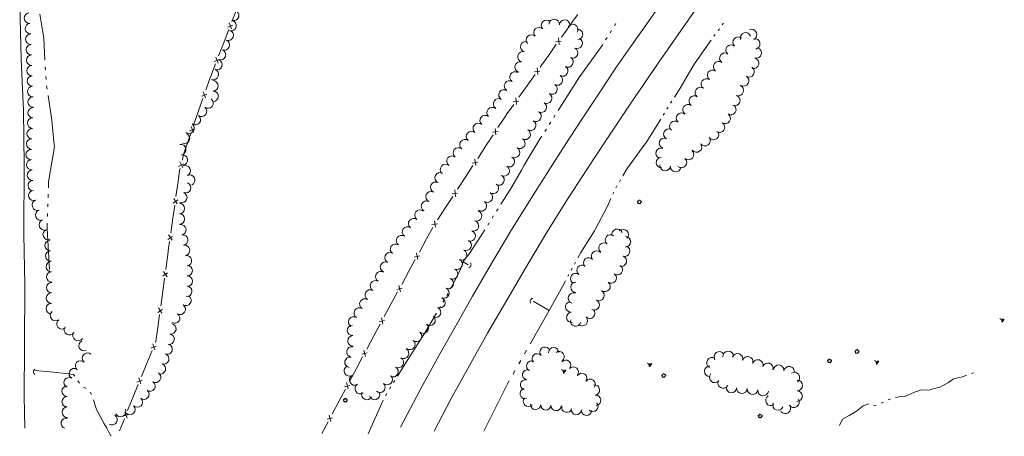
# Model space of a CAD drawing. Extents: x 297264 to 301592, y 46903 to 51888.
# Tile 4 of 16: x 297704 to 298454, y 46905 to 47223. Entities that reach past the tile are written whole.
import ezdxf

# ---------------------------------------------------------------- set-up
doc = ezdxf.new("R2010")
doc.units = 0
doc.header["$MEASUREMENT"] = 0
doc.linetypes.add('Echnl', pattern=[0.68, 0.25, -0.03, 0.02, -0.03, 0.02, -0.03, 0.02, -0.03, 0.25])
for name, color, linetype, lineweight in [('Level 11', 7, 'Continuous', 25), ('Level 15', 40, 'Efen', 25), ('Level 18', 72, 'Etrel', 25), ('Level 19', 153, 'Echnl', 25)]:
    doc.layers.add(name, color=color, linetype=linetype, lineweight=lineweight)
doc.linetypes.add('Efen', pattern='A,0.105,-0.0325,[20,dgnlstyle-ewdotudls.shx,S=0.000293,R=0,X=0,Y=0],-0.0325,0.105', length=0.275)
doc.linetypes.add('Etrel', pattern='A,0,[14,dgnlstyle-ewdotudls.shx,S=0.00065925,R=0,X=0,Y=0],-0.082294', length=0.082294)

# ---------------------------------------------------------------- blocks, each defined once
blk = doc.blocks.new('CULVRT_1')
at = {"layer": 'Level 15', "color": 40, "linetype": 'Continuous', "lineweight": 0}
blk.add_arc((10, 7.5), 12.5, 216.8794, 323.1189, dxfattribs=at)
blk = doc.blocks.new('CULVRT_2')
at = {"layer": 'Level 15', "color": 40, "linetype": 'Continuous', "lineweight": 0}
blk.add_arc((10, 7.5), 12.5, 216.8793, 323.1189, dxfattribs=at)
blk = doc.blocks.new('CULVRT_3')
at = {"layer": 'Level 15', "color": 40, "linetype": 'Continuous', "lineweight": 0}
blk.add_arc((10, 7.5), 12.5, 216.879, 323.1185, dxfattribs=at)
blk = doc.blocks.new('MARSH')
at = {"layer": 'Level 19', "color": 161, "linetype": 'Continuous', "lineweight": 0}
for p, q in [((-6.1, 3.5), (-2.4, 1.4)), ((-1.3, 2.4), (-3.5, 6.2)), ((0, 15), (0, 1.6)), ((1.5, 2.4), (3.7, 6.2)), ((6.2, 3.5), (2.6, 1.4)), ((-7.4, 0), (7.4, 0))]:
    blk.add_line(p, q, dxfattribs=at)
blk = doc.blocks.new('TREE')
at = {"layer": 'Level 18', "color": 93, "linetype": 'Continuous', "lineweight": 0}
for centre, radius, start, end in [((-4.5, 0.2), 2.78, 78.0714, 279.0825), ((-1.5, 4.3), 2.78, 1.3944, 209.1674), ((3.6, 2.4), 2.97, 278.4235, 139.6574), ((-2, -4.2), 2.61, 140.7796, 358.7122), ((3.5, -3.4), 2.97, 196.0743, 79.0476)]:
    blk.add_arc(centre, radius, start, end, dxfattribs=at)

msp = doc.modelspace()

# ---------------------------------------------------------------- linework, layer by layer
at = {"layer": 'Level 11', "color": 21, "linetype": 'Continuous', "lineweight": 13, "ltscale": 0.2, "flags": 128}
for points in [[(298019.65, 46909.37), (298032.71, 46934.3), (298046.49, 46959.38), (298060.27, 46984.17), (298075.74, 47010.46), (298090.99, 47036.56), (298105.83, 47061.36), (298119.93, 47084.2), (298135.4, 47108.04), (298152.17, 47133.36), (298169.53, 47159.37), (298189.92, 47189.12), (298209.66, 47217.42), (298226.43, 47241.72), (298245.67, 47268.29), (298265.19, 47295.99), (298285.17, 47324.1), (298307.16, 47354.89), (298328.49, 47384.42), (298348.07, 47411.7), (298368.67, 47440.19), (298389.53, 47469.34), (298407.33, 47494.13)], [(297707.58, 46911.8), (297707.15, 46935.83), (297707.37, 46974.15), (297707.66, 47021.13), (297706.81, 47058.95), (297707.13, 47112.49), (297706.66, 47153.5), (297704.79, 47192.96), (297703.69, 47234.47), (297704.62, 47282.36), (297704.4, 47323.17), (297704.78, 47360.29), (297706.42, 47397.73)], [(297993.93, 46912.34), (298009.1, 46940.86), (298023.82, 46967.76), (298036.2, 46989.74), (298048.94, 47012.2), (298061.6, 47034.18), (298077.44, 47060.69), (298092.12, 47084.33), (298106.66, 47107.33), (298119.52, 47127.45), (298131.93, 47146.56), (298144.82, 47166.22), (298158.7, 47187.07), (298169.31, 47202.12), (298181.7, 47219.81), (298194.94, 47238.76)]]:
    msp.add_lwpolyline(points, dxfattribs=at)
at = {"layer": 'Level 15', "color": 40, "linetype": 'Continuous', "lineweight": 0, "ltscale": 0.2}
for p, q in [((297865.16, 47215.83), (297863.47, 47220.51)), ((297862.18, 47217.18), (297866.18, 47218.65)), ((298112.33, 47206.11), (298116.56, 47206.56)), ((298114.89, 47204.08), (298114.4, 47209.02)), ((297852.01, 47191.01), (297856.01, 47192.48)), ((297854.99, 47189.67), (297853.3, 47194.34)), ((298096.1, 47183.24), (298100.33, 47183.68)), ((298098.66, 47181.21), (298098.16, 47186.15)), ((297845.33, 47163.38), (297843.48, 47167.98)), ((297842.31, 47164.61), (297846.25, 47166.22)), ((298079.86, 47160.36), (298084.1, 47160.81)), ((298082.42, 47158.33), (298081.93, 47163.27)), ((297833.11, 47138.08), (297837.06, 47139.69)), ((297836.14, 47136.85), (297834.28, 47141.46)), ((298064.11, 47137.1), (298068.32, 47137.7)), ((298066.74, 47135.17), (298066.06, 47140.08)), ((298051.34, 47111.72), (298050.67, 47116.64)), ((297824.86, 47111.13), (297828.66, 47113.07)), ((297827.98, 47110.16), (297825.75, 47114.6)), ((298048.71, 47113.65), (298052.93, 47114.25)), ((298035.95, 47088.27), (298035.28, 47093.19)), ((297820.59, 47083.23), (297824.15, 47085.58)), ((297823.79, 47082.61), (297821.09, 47086.77)), ((298033.32, 47090.21), (298037.53, 47090.81)), ((298017.92, 47066.76), (298022.14, 47067.36)), ((298020.56, 47064.83), (298019.89, 47069.75)), ((297816.63, 47055.44), (297820.19, 47057.78)), ((297819.84, 47054.81), (297817.14, 47058.98)), ((298004.52, 47041.98), (298008.67, 47042.92)), ((298007.3, 47040.27), (298006.23, 47045.11)), ((297812.78, 47027.62), (297816.33, 47029.98)), ((297815.99, 47027.01), (297813.27, 47031.16)), ((297991.1, 47017.35), (297995.25, 47018.29)), ((297993.88, 47015.64), (297992.81, 47020.48)), ((297812.17, 46999.19), (297809.45, 47003.35)), ((297808.96, 46999.81), (297812.51, 47002.16)), ((297980.45, 46991.01), (297979.38, 46995.86)), ((297977.67, 46992.72), (297981.82, 46993.67)), ((297803.77, 46972.76), (297807.79, 46974.15)), ((297806.72, 46971.36), (297805.13, 46976.06)), ((297964.42, 46967.99), (297968.56, 46968.97)), ((297967.22, 46966.31), (297966.09, 46971.14)), ((297796.03, 46945.4), (297794.44, 46950.1)), ((297793.07, 46946.8), (297797.1, 46948.19)), ((297951.23, 46943.23), (297955.38, 46944.22)), ((297954.03, 46941.55), (297952.91, 46946.38)), ((297782.61, 46920.73), (297786.63, 46922.15)), ((297785.58, 46919.35), (297783.94, 46924.05)), ((297940.85, 46916.79), (297939.73, 46921.63)), ((297938.05, 46918.48), (297942.19, 46919.46))]:
    msp.add_line(p, q, dxfattribs=at)
at = {"layer": 'Level 15', "color": 40, "linetype": 'Continuous', "lineweight": 0, "ltscale": 0.2, "flags": 128}
for points in [[(297865.51, 47221.56), (297869.64, 47232.2)], [(298123.22, 47218.84), (298125.78, 47222.46), (298129.08, 47226.98)], [(297859.47, 47206.03), (297863.1, 47215.38)], [(298116.62, 47209.55), (298123.22, 47218.84)], [(297855.33, 47195.39), (297859.47, 47206.03)], [(298106.98, 47195.97), (298112.78, 47204.14)], [(298100.39, 47186.67), (298106.98, 47195.97)], [(297849.3, 47179.86), (297852.93, 47189.21)], [(297845.47, 47169.11), (297848.32, 47177.35), (297849.3, 47179.86)], [(298090.75, 47173.1), (298096.55, 47181.27)], [(298084.16, 47163.8), (298090.75, 47173.1)], [(297840.01, 47153.36), (297843.29, 47162.85)], [(297836.27, 47142.58), (297840.01, 47153.36)], [(298074.52, 47150.22), (298074.61, 47150.35), (298080.32, 47158.4)], [(298068.27, 47140.69), (298074.52, 47150.22)], [(297830.82, 47126.83), (297834.1, 47136.32)], [(298059.13, 47126.77), (298064.63, 47135.15)], [(297827.64, 47115.89), (297829.35, 47122.61), (297830.82, 47126.83)], [(298052.88, 47117.24), (298059.13, 47126.77)], [(297824.42, 47099.56), (297825.59, 47107.9), (297825.99, 47109.46)], [(298043.74, 47103.33), (298049.24, 47111.71)], [(298037.48, 47093.8), (298043.74, 47103.33)], [(297822.82, 47088.26), (297824.42, 47099.56)], [(298028.34, 47079.88), (298033.85, 47088.26)], [(297820.48, 47071.76), (297821.9, 47081.7)], [(298022.09, 47070.35), (298028.34, 47079.88)], [(297818.87, 47060.47), (297820.48, 47071.76)], [(298013.84, 47055.9), (298018.63, 47064.7)], [(298008.38, 47045.9), (298013.84, 47055.9)], [(297816.55, 47043.96), (297817.23, 47048.88), (297817.94, 47053.9)], [(297815, 47032.66), (297816.55, 47043.96)], [(298000.41, 47031.28), (298005.21, 47040.08)], [(297812.73, 47016.15), (297814.1, 47026.09)], [(297994.95, 47021.27), (298000.41, 47031.28)], [(297811.18, 47004.84), (297812.73, 47016.15)], [(297986.98, 47006.65), (297991.78, 47015.45)], [(297981.53, 46996.64), (297986.98, 47006.65)], [(297808.91, 46988.33), (297810.28, 46998.27)], [(297807.18, 46977.08), (297807.46, 46977.75), (297808.91, 46988.33)], [(297973.59, 46982.01), (297975.36, 46985.33), (297978.36, 46990.83)], [(297968.24, 46971.95), (297973.59, 46982.01)], [(297800.83, 46961.67), (297804.65, 46970.94)], [(297960.41, 46957.25), (297965.12, 46966.1)], [(297796.49, 46951.12), (297800.83, 46961.67)], [(297955.05, 46947.19), (297960.41, 46957.25)], [(297790.24, 46935.67), (297793.97, 46944.98)], [(297785.99, 46925.08), (297790.24, 46935.67)], [(297947.23, 46932.49), (297951.94, 46941.34)], [(297941.87, 46922.43), (297947.23, 46932.49)], [(297779.78, 46909.61), (297783.52, 46918.92)], [(297934.04, 46907.73), (297938.76, 46916.58)]]:
    msp.add_lwpolyline(points, dxfattribs=at)
at = {"layer": 'Level 18', "color": 93, "linetype": 'Continuous', "lineweight": 0, "ltscale": 0.2}
for centre, radius, start, end in [((297711.09, 47224.08), 3.99, 95.42303, 275.40771), ((297866.79, 47226.17), 3.99, 256.2182, 76.20288), ((297711.84, 47216.14), 3.99, 95.42303, 275.40771), ((297864.89, 47218.42), 3.99, 256.2182, 76.20288), ((298105.3, 47218.61), 4.01, 43.98691, 223.97159), ((298111.15, 47219.23), 4.01, 357.24186, 177.22654), ((298119.16, 47218.84), 4.01, 357.24186, 177.22654), ((297862.65, 47211.08), 3.99, 248.40694, 68.39162), ((298099.54, 47213.05), 4.01, 43.98691, 223.97159), ((298125.31, 47215.44), 4.01, 330.94951, 150.93419), ((298128.87, 47211.75), 4.01, 273.6801, 93.66477), ((298257.09, 47209.08), 4.02, 17.50911, 197.49379), ((298261.73, 47211.55), 4.02, 294.73446, 114.71914), ((297712.2, 47208.04), 3.99, 92.15222, 272.13689), ((297859.71, 47203.66), 3.99, 248.40694, 68.39162), ((298089.48, 47202.31), 4.01, 74.32455, 254.30923), ((298093.77, 47207.48), 4.01, 43.98691, 223.97159), ((298128.69, 47204.95), 4.01, 244.74484, 64.72951), ((298251.37, 47205.76), 4.02, 48.77971, 228.76439), ((298264.06, 47204.49), 4.02, 280.23069, 100.21537), ((297712.5, 47200.07), 3.99, 92.15222, 272.13689), ((297856.77, 47196.24), 3.99, 248.40694, 68.39162), ((298087.32, 47194.6), 4.01, 74.32455, 254.30923), ((298125.27, 47197.7), 4.01, 244.74484, 64.72951), ((298241.24, 47193.58), 4.02, 54.22542, 234.2101), ((298246.08, 47199.72), 4.02, 48.77971, 228.76439), ((298265.14, 47197.48), 4.02, 255.85361, 75.83829), ((297712.8, 47192.09), 3.99, 92.15222, 272.13689), ((297854, 47188.68), 3.99, 250.31314, 70.29782), ((298085.15, 47186.88), 4.01, 74.32455, 254.30923), ((298121.72, 47190.74), 4.01, 239.60379, 59.58847), ((298236.54, 47187.06), 4.02, 54.22542, 234.2101), ((298263.18, 47189.69), 4.02, 255.85361, 75.83829), ((297713.1, 47184.12), 3.99, 92.12434, 272.10902), ((297851.31, 47181.16), 3.99, 250.31314, 70.29782), ((298081.29, 47179.28), 4.01, 58.53124, 238.51592), ((298117.66, 47183.83), 4.01, 239.60379, 59.58847), ((298231.87, 47180.54), 4.02, 54.61526, 234.59993), ((298259.73, 47183.19), 4.02, 238.90523, 58.8899), ((297713.39, 47176.14), 3.99, 92.12434, 272.10902), ((297850.99, 47172.5), 3.99, 271.02554, 91.01021), ((298077.1, 47172.45), 4.01, 58.53124, 238.51592), ((298113.61, 47176.92), 4.01, 239.60379, 59.58847), ((298227.22, 47173.99), 4.02, 54.61526, 234.59993), ((298255.58, 47176.32), 4.02, 238.90523, 58.8899), ((297713.69, 47168.17), 3.99, 92.12434, 272.10902), ((297851.13, 47164.52), 3.99, 271.02554, 91.01021), ((298072.92, 47165.61), 4.01, 58.53124, 238.51592), ((298109.55, 47170.02), 4.01, 239.30874, 59.29342), ((298222.57, 47167.44), 4.02, 54.61526, 234.59993), ((298251.51, 47168.94), 4.02, 250.27261, 70.25729), ((297713.98, 47160.19), 3.99, 92.12434, 272.10902), ((297847.23, 47159.34), 3.99, 232.24422, 52.2289), ((298068.73, 47158.78), 4.01, 58.53124, 238.51592), ((298105.46, 47163.13), 4.01, 239.30874, 59.29342), ((298217.92, 47160.89), 4.02, 54.61526, 234.59993), ((298248.8, 47161.38), 4.02, 250.27261, 70.25729), ((297713.99, 47152.04), 3.99, 87.27664, 267.26132), ((297842.34, 47153), 3.99, 232.94206, 52.92674), ((298063.75, 47152.11), 4.01, 49.38571, 229.37039), ((298097.27, 47149.35), 4.01, 239.30874, 59.29342), ((298101.36, 47156.24), 4.01, 239.30874, 59.29342), ((298213.26, 47154.35), 4.02, 54.61526, 234.59993), ((298245.82, 47154.47), 4.02, 237.42927, 57.41395), ((297713.61, 47144.07), 3.99, 87.27664, 267.26132), ((297837.53, 47146.64), 3.99, 232.94206, 52.92674), ((298058.53, 47146.03), 4.01, 49.38571, 229.37039), ((298093.17, 47142.47), 4.01, 239.16831, 59.15299), ((298203.11, 47141.7), 4.02, 50.09767, 230.08235), ((298208.26, 47147.86), 4.02, 50.09767, 230.08235), ((298241.49, 47147.71), 4.02, 237.42927, 57.41395), ((297713.23, 47136.09), 3.99, 87.27664, 267.26132), ((297832.72, 47140.27), 3.99, 232.94206, 52.92674), ((298048.1, 47133.86), 4.01, 49.38571, 229.37039), ((298053.32, 47139.95), 4.01, 49.38571, 229.37039), ((298089.06, 47135.59), 4.01, 239.16831, 59.15299), ((298198.62, 47135.72), 4.02, 64.17179, 244.15647), ((298232.59, 47135.45), 4.02, 216.43174, 36.41641), ((298237.17, 47140.94), 4.02, 237.42927, 57.41395), ((297712.85, 47128.12), 3.99, 87.27664, 267.26132), ((297829.31, 47132.49), 3.99, 247.37104, 67.35572), ((298043.09, 47127.74), 4.01, 52.12096, 232.10563), ((298084.95, 47128.71), 4.01, 239.16831, 59.15299), ((298195.24, 47128.75), 4.02, 71.88727, 251.87195), ((298226.13, 47130.69), 4.02, 216.43174, 36.41641), ((297712.47, 47120.15), 3.99, 87.27664, 267.26132), ((297826.42, 47123.96), 3.99, 278.95519, 98.93987), ((298038.17, 47121.42), 4.01, 52.12096, 232.10563), ((298080.92, 47121.73), 4.01, 240.50016, 60.48484), ((298192.74, 47121.11), 4.02, 71.88727, 251.87195), ((298213.5, 47120.17), 4.02, 228.20138, 48.18606), ((298219.66, 47125.92), 4.02, 216.43174, 36.41641), ((297712.89, 47112.43), 3.99, 94.02282, 274.0075), ((297827.66, 47116.07), 3.99, 278.95519, 98.93987), ((298033.25, 47115.09), 4.01, 52.12096, 232.10563), ((298076.98, 47114.75), 4.01, 240.50016, 60.48484), ((298192.95, 47113.99), 4.02, 94.5155, 274.50018), ((298208.15, 47114.18), 4.02, 228.20138, 48.18606), ((297713.45, 47104.47), 3.99, 94.02282, 274.0075), ((297829.84, 47107.87), 3.99, 294.86569, 114.85037), ((298028.33, 47108.77), 4.01, 52.12096, 232.10563), ((298073.03, 47107.78), 4.01, 240.50016, 60.48484), ((298195.8, 47111.87), 4.02, 173.75837, 353.74305), ((298203.78, 47110.99), 4.02, 173.75837, 353.74305), ((297714.01, 47096.51), 3.99, 94.02282, 274.0075), ((297833.2, 47100.63), 3.99, 294.86569, 114.85037), ((298024.25, 47102.44), 4.01, 64.28225, 244.26693), ((298069.08, 47100.8), 4.01, 240.50016, 60.48484), ((297714.49, 47089.09), 3.99, 109.06994, 289.05461), ((297830.22, 47094.89), 3.99, 248.04246, 68.02714), ((298020.77, 47095.22), 4.01, 64.28225, 244.26693), ((298064.69, 47094.31), 4.01, 235.70336, 55.68803), ((297717.1, 47081.55), 3.99, 109.06994, 289.05461), ((297827.24, 47087.49), 3.99, 248.04246, 68.02714), ((298017.29, 47088), 4.01, 64.28225, 244.26693), ((298060.18, 47087.69), 4.01, 235.70336, 55.68803), ((297719.71, 47074), 3.99, 109.06994, 289.05461), ((297825.43, 47079.04), 3.99, 270.05026, 90.03494), ((298008.87, 47073.98), 4.01, 53.01887, 233.00354), ((298013.82, 47080.78), 4.01, 64.28225, 244.26693), ((298055.66, 47081.07), 4.01, 235.70336, 55.68803), ((297722.44, 47066.62), 3.99, 111.98914, 291.97382), ((297825.44, 47071.06), 3.99, 270.05026, 90.03494), ((298004.05, 47067.58), 4.01, 53.01887, 233.00354), ((298051.92, 47073.39), 4.01, 252.63106, 72.61573), ((297725.42, 47059.22), 3.99, 111.98914, 291.97382), ((297826.54, 47062.81), 3.99, 280.15428, 100.13896), ((297999.32, 47061.2), 4.01, 55.12944, 235.11412), ((298049.53, 47065.75), 4.01, 252.63106, 72.61573), ((298159.14, 47059.41), 3.98, 18.58032, 198.565), ((298163.81, 47059.2), 3.98, 315.51812, 135.5028), ((297827.94, 47054.95), 3.99, 280.15428, 100.13896), ((297994.74, 47054.63), 4.01, 55.12944, 235.11412), ((298047.13, 47058.1), 4.01, 252.63106, 72.61573), ((298154.06, 47055.15), 3.98, 51.92315, 231.90783), ((298165.48, 47053.63), 3.98, 270.95686, 90.94154), ((297726.93, 47050.79), 3.99, 93.01361, 272.99829), ((297829.35, 47047.1), 3.99, 280.15428, 100.13896), ((297990.16, 47048.05), 4.01, 55.12944, 235.11412), ((298044.06, 47051.04), 4.01, 244.54626, 64.53094), ((298149.15, 47048.89), 3.98, 51.92315, 231.90783), ((298164.89, 47046.49), 3.98, 251.54933, 71.53401), ((297727.35, 47042.82), 3.99, 93.01361, 272.99829), ((297830.76, 47039.24), 3.99, 280.15428, 100.13896), ((297985.98, 47041.67), 4.01, 65.16393, 245.14861), ((298037.17, 47036.57), 4.01, 244.54626, 64.53094), ((298040.61, 47043.8), 4.01, 244.54626, 64.53094), ((298137.47, 47037.6), 3.98, 41.31492, 221.2996), ((298143.45, 47042.85), 3.98, 41.31492, 221.2996), ((298162.37, 47038.95), 3.98, 251.54933, 71.53401), ((297727.77, 47034.85), 3.99, 93.01361, 272.99829), ((297831.34, 47031.66), 3.99, 270.62734, 90.61202), ((297982.62, 47034.4), 4.01, 65.16393, 245.14861), ((298033.72, 47029.33), 4.01, 244.54626, 64.53094), ((298132.43, 47032.04), 3.98, 52.74546, 232.73014), ((298159.34, 47032.41), 3.98, 233.35376, 53.33844), ((297728.19, 47026.87), 3.99, 93.01361, 272.99829), ((297831.43, 47023.68), 3.99, 270.62734, 90.61202), ((297978.96, 47027.06), 4.01, 59.95308, 239.93776), ((298030.37, 47021.97), 4.01, 246.50658, 66.49126), ((298127.61, 47025.71), 3.98, 52.74546, 232.73014), ((298154.59, 47026.03), 3.98, 233.35376, 53.33844), ((297728.13, 47018.74), 3.99, 88.61395, 268.59863), ((297831, 47015.95), 3.99, 264.22358, 84.20826), ((297974.95, 47020.12), 4.01, 59.95308, 239.93776), ((298027.17, 47014.63), 4.01, 246.50658, 66.49126), ((298127.69, 47019.04), 3.98, 88.7963, 268.78098), ((298149.84, 47019.64), 3.98, 233.35376, 53.33844), ((297727.94, 47010.76), 3.99, 88.61395, 268.59863), ((297830.39, 47008.97), 3.99, 237.36661, 57.35128), ((297966.79, 47006.26), 4.01, 58.20549, 238.19017), ((297970.94, 47013.19), 4.01, 59.95308, 239.93776), ((298023.98, 47007.28), 4.01, 246.50658, 66.49126), ((298125.85, 47010.72), 3.98, 70.84491, 250.82959), ((298145.33, 47012.71), 3.98, 242.61135, 62.59603), ((297727.74, 47002.78), 3.99, 88.61395, 268.59863), ((297826.09, 47002.25), 3.99, 237.36661, 57.35128), ((297962.57, 46999.44), 4.01, 58.20549, 238.19017), ((298020.78, 46999.93), 4.01, 246.50658, 66.49126), ((298123.66, 47004.08), 3.98, 96.27302, 276.2577), ((298141.67, 47005.65), 3.98, 242.61135, 62.59603), ((297730.96, 46997.44), 3.99, 128.40026, 308.38493), ((297821.78, 46995.53), 3.99, 237.36661, 57.35128), ((297958.34, 46992.63), 4.01, 58.20549, 238.19017), ((298016.46, 46993.97), 4.01, 230.21516, 50.19983), ((298124.53, 46996.18), 3.98, 96.27302, 276.2577), ((298132.62, 46993.59), 3.98, 224.95032, 44.93499), ((298138.25, 46999.21), 3.98, 224.95032, 44.93499), ((297735.92, 46991.19), 3.99, 128.40026, 308.38493), ((297741.56, 46986.66), 3.99, 146.63643, 326.62111), ((297818.92, 46987.35), 3.99, 260.49721, 80.48189), ((297957.45, 46986.2), 4.01, 91.94647, 271.93115), ((298011.33, 46987.82), 4.01, 230.21516, 50.19983), ((298127.58, 46993.38), 3.98, 166.44931, 346.43399), ((297748.22, 46982.27), 3.99, 146.63643, 326.62111), ((297817.6, 46979.48), 3.99, 260.49721, 80.48189), ((297957.72, 46978.19), 4.01, 91.94647, 271.93115), ((298006.2, 46981.66), 4.01, 230.21516, 50.19983), ((297752.71, 46974.49), 3.99, 114.74873, 294.73341), ((297816.05, 46972.01), 3.99, 251.33821, 71.32289), ((297956.98, 46969.81), 4.01, 79.92958, 259.91426), ((298001.07, 46975.5), 4.01, 230.21516, 50.19983), ((298104.14, 46969.56), 3.92, 40.57724, 220.56192), ((298110.68, 46969.22), 3.92, 1.05721, 181.04188), ((297755.36, 46965.04), 3.99, 48.62018, 228.60485), ((297813.49, 46964.45), 3.99, 251.33821, 71.32289), ((297955.57, 46961.92), 4.01, 79.92958, 259.91426), ((297992.29, 46961.72), 4.01, 240.20101, 60.18568), ((297996.27, 46968.67), 4.01, 240.20101, 60.18568), ((298098.18, 46964.46), 3.92, 40.57724, 220.56192), ((298114.83, 46966.27), 3.92, 305.66656, 125.65123), ((298231.52, 46961.51), 4.04, 60.4521, 240.43678), ((298236.99, 46966), 4.04, 35.71804, 215.70272), ((298243.82, 46966.28), 4.04, 2.68145, 182.66613), ((298250.91, 46964.57), 4.04, 343.19793, 163.1826), ((298258.65, 46962.23), 4.04, 343.19793, 163.1826), ((297750.09, 46959.05), 3.99, 48.62018, 228.60485), ((297810.94, 46956.89), 3.99, 251.33821, 71.32289), ((297955.04, 46955.35), 4.01, 119.96306, 299.94773), ((297988.31, 46954.76), 4.01, 240.20101, 60.18568), ((298094.04, 46959.09), 3.92, 65.46865, 245.45333), ((298119.85, 46959.65), 3.92, 319.04153, 139.02621), ((298125.77, 46954.5), 3.92, 319.04153, 139.02621), ((298229.8, 46955.06), 4.04, 91.07516, 271.05984), ((298266.31, 46959.79), 4.04, 342.07482, 162.05949), ((298274, 46957.3), 4.04, 342.07482, 162.05949), ((298282.29, 46955.82), 4.04, 352.00159, 171.98626), ((298290.3, 46954.69), 4.04, 352.00159, 171.98626), ((297741.42, 46946.29), 3.99, 60.89046, 240.87514), ((297745.3, 46953.26), 3.99, 60.89046, 240.87514), ((297807.28, 46950.42), 3.99, 237.38741, 57.37209), ((297959.04, 46948.41), 4.01, 119.96306, 299.94773), ((297983.86, 46948.75), 4.01, 226.88992, 46.87459), ((298090.94, 46952.35), 3.92, 77.26645, 257.25113), ((298132.17, 46949.61), 3.92, 325.40897, 145.39364), ((298233.59, 46950.4), 4.04, 140.58472, 320.5694), ((298294.3, 46950.26), 4.04, 305.065, 125.04968), ((297739.82, 46939.84), 3.99, 90.63264, 270.61732), ((297802.98, 46943.7), 3.99, 237.38741, 57.37209), ((297963.31, 46941.75), 4.01, 122.90642, 302.89109), ((297978.39, 46942.9), 4.01, 226.88992, 46.87459), ((298089.21, 46944.69), 3.92, 77.26645, 257.25113), ((298138.63, 46945.15), 3.92, 325.40897, 145.39364), ((298141.87, 46940.74), 3.92, 276.63991, 96.62458), ((298239.92, 46946.1), 4.04, 151.13826, 331.12294), ((298246.22, 46942.72), 4.04, 175.44116, 355.42584), ((298254.28, 46942.07), 4.04, 175.44116, 355.42584), ((298296.43, 46944.24), 4.04, 269.03615, 89.02083), ((297739.9, 46931.86), 3.99, 90.63264, 270.61732), ((297798.36, 46937.52), 3.99, 230.46698, 50.45166), ((297968.35, 46937.39), 4.01, 152.72599, 332.71067), ((297974.25, 46937.36), 4.01, 196.39462, 16.3793), ((298089.04, 46938), 3.92, 103.8636, 283.84828), ((298142.78, 46932.95), 3.92, 276.63991, 96.62458), ((298262.4, 46941.34), 4.04, 173.57523, 353.55991), ((298270.43, 46940.43), 4.04, 173.57523, 353.55991), ((298276.43, 46932.87), 4.04, 121.86028, 301.84496), ((298296.29, 46936.16), 4.04, 269.03615, 89.02083), ((297739.99, 46923.88), 3.99, 90.63264, 270.61732), ((297787.67, 46926.01), 3.99, 224.21556, 44.20024), ((297793.39, 46931.57), 3.99, 224.21556, 44.20024), ((298091.46, 46932.07), 3.92, 137.20358, 317.18826), ((298096.95, 46929.72), 3.92, 177.1561, 357.14078), ((298104.79, 46929.33), 3.92, 177.1561, 357.14078), ((298112.62, 46928.94), 3.92, 177.1561, 357.14078), ((298120.76, 46927.64), 3.92, 164.66496, 344.64963), ((298140.63, 46928.21), 3.92, 223.57892, 43.5636), ((298281.78, 46929.41), 4.04, 158.76693, 338.75161), ((298287.26, 46926.76), 4.04, 215.50273, 35.48741), ((298293.84, 46931.46), 4.04, 215.50273, 35.48741), ((297774.13, 46918.19), 3.99, 237.3388, 57.32348), ((297780.65, 46924.36), 3.99, 205.5049, 25.48958), ((298127.97, 46925.88), 3.92, 175.97788, 355.96256), ((298135.8, 46925.32), 3.92, 175.97788, 355.96256), ((297739.13, 46915.46), 3.99, 75.44827, 255.43295)]:
    msp.add_arc(centre, radius, start, end, dxfattribs=at)
at = {"layer": 'Level 19', "color": 161, "linetype": 'Continuous', "lineweight": 0, "ltscale": 0.2, "flags": 128}
for points in [[(297722.97, 47191.97), (297722.07, 47208.83), (297719.11, 47227.21)], [(298239.24, 47218.94), (298240.3, 47220.38)], [(298153.72, 47212.86), (298154.83, 47214.63)], [(298157.06, 47218.17), (298158.18, 47219.94)], [(298236.06, 47214.61), (298237.12, 47216.05)], [(298150.38, 47207.54), (298151.49, 47209.31)], [(298216.19, 47185.96), (298218.17, 47189.25), (298229.8, 47206.09), (298230.77, 47207.4)], [(298232.89, 47210.29), (298233.95, 47211.73)], [(298130.56, 47179.27), (298130.78, 47179.61), (298147.62, 47203.17), (298148.15, 47204)], [(297723.36, 47184.63), (297723.23, 47187.08)], [(298202.76, 47163.77), (298207.14, 47170.84), (298216.19, 47185.96)], [(297723.75, 47177.29), (297723.62, 47179.74)], [(298114.12, 47153.75), (298130.56, 47179.27)], [(297724.53, 47170), (297724.15, 47172.42)], [(297729.74, 47129.98), (297728.21, 47146.45), (297725.28, 47165.16)], [(298199.94, 47159.21), (298200.88, 47160.73)], [(298197.11, 47154.65), (298198.05, 47156.17)], [(298110.76, 47148.45), (298111.88, 47150.22)], [(298178.27, 47125.31), (298181.76, 47130.18), (298192.39, 47147.05)], [(298194.29, 47150.09), (298195.23, 47151.61)], [(298104.05, 47137.83), (298105.17, 47139.6)], [(298107.41, 47143.14), (298108.52, 47144.91)], [(298086.17, 47108.28), (298088.38, 47112.1), (298100.55, 47132.3), (298101.81, 47134.29)], [(297725.58, 47094.89), (297725.73, 47099.25), (297730.12, 47125.93), (297729.74, 47129.98)], [(298163.59, 47103.97), (298166.89, 47109.5), (298178.27, 47125.31)], [(298070.56, 47082.27), (298077.81, 47093.79), (298086.17, 47108.28)], [(298160.84, 47099.36), (298161.75, 47100.9)], [(298158.09, 47094.76), (298159, 47096.29)], [(297725.34, 47087.54), (297725.42, 47089.99)], [(298142.58, 47063.56), (298151.5, 47080.37), (298154.37, 47086.64)], [(298155.86, 47089.89), (298156.6, 47091.51)], [(297725.09, 47080.21), (297725.17, 47082.65)], [(298067.21, 47076.96), (298068.33, 47078.73)], [(297724.85, 47072.87), (297724.93, 47075.31)], [(298063.87, 47071.65), (298064.98, 47073.42)], [(297726.51, 47032.53), (297724.53, 47063.47), (297724.68, 47067.97)], [(298041.76, 47038.53), (298042.96, 47040.5), (298046.51, 47044.88), (298058.2, 47062.86)], [(298060.48, 47066.37), (298061.62, 47068.12)], [(298129.18, 47041.37), (298131.43, 47045.57), (298141.83, 47062.14), (298142.58, 47063.56)], [(298032.06, 47017.82), (298037.56, 47028.1), (298040.04, 47033.37), (298041.76, 47038.53), (298045.62, 47036.13)], [(298124.1, 47031.91), (298124.95, 47033.48)], [(298126.64, 47036.64), (298127.49, 47038.21)], [(298121.57, 47027.18), (298122.41, 47028.75)], [(298107.32, 47001.32), (298117.85, 47020.24), (298119.88, 47024.02)], [(298029.31, 47012.68), (298030.23, 47014.39)], [(298023.41, 47002.61), (298024.4, 47004.29)], [(298026.38, 47007.63), (298027.37, 47009.31)], [(298092.91, 46976.18), (298093.27, 46976.81), (298107.32, 47001.32), (298095.21, 47008.41)], [(298006.78, 46975.17), (298012.24, 46983.7), (298021.44, 46999.26)], [(297991.7, 46951.35), (297996.27, 46958.79), (298006.78, 46975.17)], [(298088.54, 46968.43), (298090, 46971.01)], [(298084.17, 46960.68), (298085.63, 46963.26)], [(297715.49, 46955.51), (297729.42, 46954.24), (297738.93, 46953.38), (297744.71, 46952.67), (297745.71, 46951.19)], [(298079.8, 46952.93), (298081.26, 46955.51)], [(298399.12, 46941.28), (298405.24, 46942.88), (298411.73, 46946.46), (298415.49, 46949.21), (298422.31, 46950.91), (298425.5, 46952.14)], [(298429.27, 46953.4), (298431.1, 46953.85)], [(297748.11, 46947.63), (297749.31, 46945.85)], [(297752.42, 46942.93), (297754.27, 46941.85)], [(297985.59, 46941.41), (297986.61, 46943.07)], [(297988.64, 46946.38), (297989.66, 46948.04)], [(298057.46, 46909.39), (298075.82, 46945.87), (298076.89, 46947.76)], [(297757.46, 46939.24), (297758.32, 46937.28)], [(297982.53, 46936.44), (297983.55, 46938.1)], [(298371.37, 46935.14), (298374.02, 46935.48), (298378.56, 46935.86), (298385.9, 46939.13), (298391.08, 46940.93), (298397.15, 46940.76), (298399.12, 46941.28)], [(297760.04, 46933.35), (297760.07, 46933.29), (297761.62, 46927.45), (297763.11, 46924.35), (297765.53, 46919.84), (297768.09, 46915.02), (297770.01, 46911.67), (297771.39, 46909.25), (297773.35, 46905.49)], [(297969.25, 46907.24), (297980.73, 46933.01)], [(298328.68, 46913.62), (298331.02, 46918.63), (298336.04, 46921.41), (298341.63, 46924.75), (298346.63, 46928.81), (298351.05, 46930.21)], [(298354.83, 46929.04), (298355.57, 46928.8), (298356.7, 46929.25)], [(298360.4, 46930.72), (298362.24, 46931.46)], [(298365.81, 46933.21), (298367.59, 46934.11)]]:
    msp.add_lwpolyline(points, dxfattribs=at)

# ---------------------------------------------------------------- block references
at = {"layer": 'Level 15', "color": 40, "linetype": 'Continuous', "lineweight": 0, "xscale": 0.2, "yscale": 0.2, "zscale": 0.2}
for name, p, rotation in [('CULVRT_3', (298045.75, 47033.91), 64.95227636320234), ('CULVRT_2', (298094.78, 47010.58), 243.6538672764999), ('CULVRT_1', (297715.32, 46956.69), 267.231189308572)]:
    msp.add_blockref(name, p, dxfattribs=dict(at, rotation=rotation))
at = {"layer": 'Level 18', "color": 93, "linetype": 'Continuous', "lineweight": 0, "xscale": 0.2000000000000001, "yscale": 0.2000000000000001, "zscale": 0.2000000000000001, "rotation": 55.59309272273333}
for p in [(298176.09, 47084.06), (298341.99, 46970.04), (298321, 46962.87), (298194.65, 46951.7), (297951.87, 46932.93), (298268.16, 46920.91)]:
    msp.add_blockref('TREE', p, dxfattribs=at)
at = {"layer": 'Level 19', "color": 161, "linetype": 'Continuous', "lineweight": 0, "xscale": 0.2000000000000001, "yscale": 0.2000000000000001, "zscale": 0.2000000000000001, "rotation": 55.59309272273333}
for p in [(298453.44, 46993.6), (298119.2, 46954.67), (298184.63, 46959.63), (298357.81, 46961.46)]:
    msp.add_blockref('MARSH', p, dxfattribs=at)

doc.saveas('drawing.dxf')
